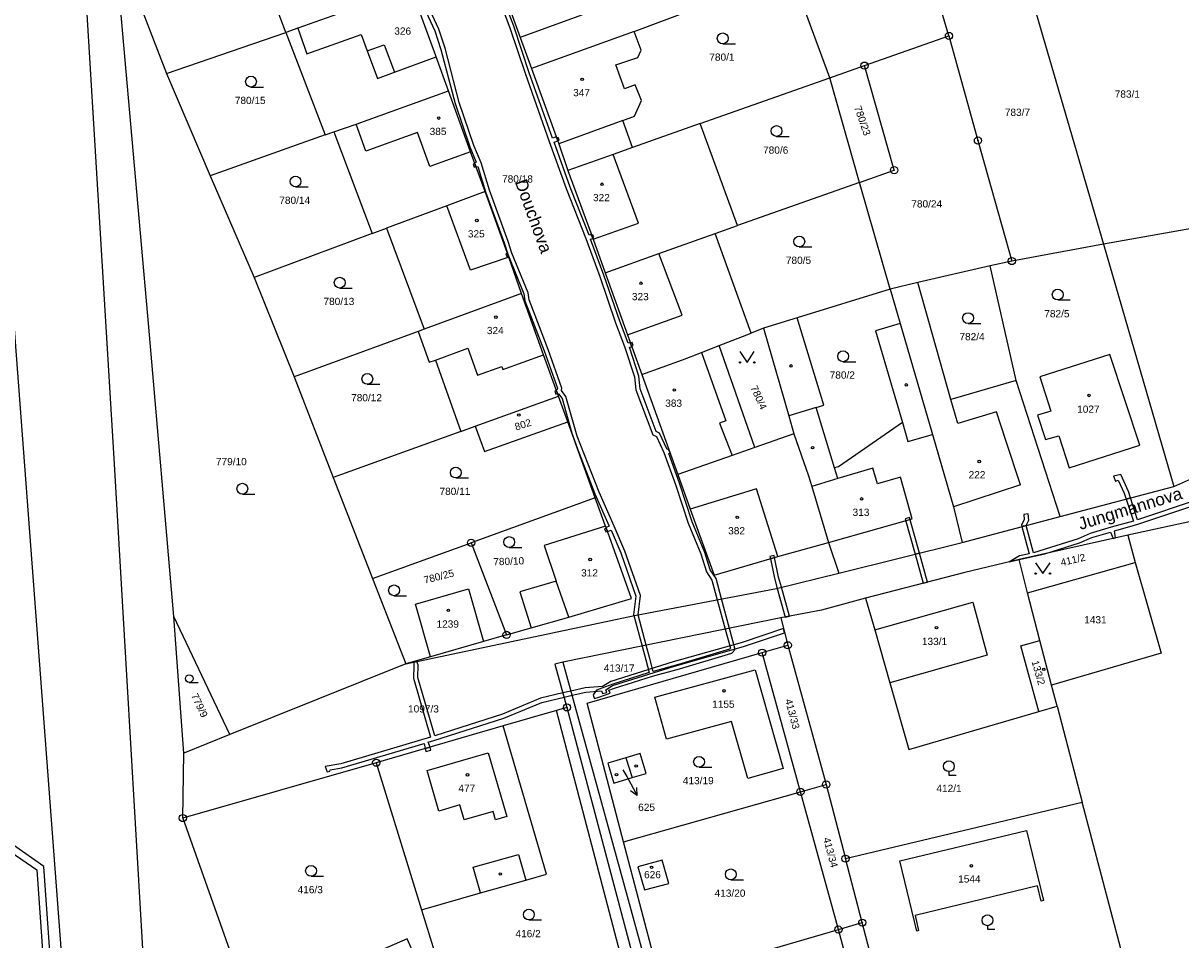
# Model space of a CAD drawing. Header units: metres. Extents: x -747283 to -746243, y -1022515 to -1021544.
# Tile 11 of 43: x -747177 to -747016, y -1021938 to -1021811. Entities that reach past the tile are written whole.
import ezdxf
from ezdxf.enums import TextEntityAlignment as Align

# ---------------------------------------------------------------- set-up
doc = ezdxf.new("R2010")
doc.units = ezdxf.units.M
doc.header["$MEASUREMENT"] = 0
for name, color, linetype in [('1', 251, 'CONTINUOUS'), ('1008', 251, 'CONTINUOUS'), ('1029', 251, 'CONTINUOUS'), ('105', 251, 'CONTINUOUS'), ('18', 251, 'CONTINUOUS'), ('21800', 251, 'CONTINUOUS'), ('21900', 251, 'CONTINUOUS'), ('21999', 251, 'CONTINUOUS'), ('23700', 251, 'CONTINUOUS'), ('304', 251, 'CONTINUOUS'), ('305', 251, 'CONTINUOUS'), ('314', 251, 'CONTINUOUS'), ('402', 251, 'CONTINUOUS'), ('404', 251, 'CONTINUOUS')]:
    doc.layers.add(name, color=color, linetype=linetype)
doc.styles.add('Arial', font='arial.ttf', dxfattribs={"height": 1})
doc.styles.get("Standard").update_dxf_attribs({"font": 'arial.ttf'})

# ---------------------------------------------------------------- blocks, each defined once
blk = doc.blocks.new('4_02$0')
at = {"layer": '404', "linetype": 'Continuous'}
blk.add_circle((-0.01, 0), 0.175, dxfattribs=at)
blk = doc.blocks.new('1029$2')
at = {"layer": '1029', "color": 0, "linetype": 'Continuous'}
for p, q in [((0, 3), (-0.5, 2)), ((0, 0), (0, 3)), ((0, 3), (0.5, 2))]:
    blk.add_line(p, q, dxfattribs=at)
blk = doc.blocks.new('3_04$4')
at = {"layer": '304', "linetype": 'Continuous'}
blk.add_line((0.01, 0), (1.76, 0), dxfattribs=at)
blk.add_circle((0.01, 0.75), 0.75, dxfattribs=at)
blk = doc.blocks.new('3_14$5')
at = {"layer": '314', "linetype": 'Continuous'}
blk.add_lwpolyline([(-1, 1.5), (0, 0), (1, 1.5)], dxfattribs=at)
for centre in [(-1, 0), (1, 0)]:
    blk.add_circle(centre, 0.1, dxfattribs=at)
blk = doc.blocks.new('3_05$8')
at = {"layer": '305', "linetype": 'Continuous'}
for p, q in [((0, 0.5), (0, 0)), ((0, 0), (1, 0))]:
    blk.add_line(p, q, dxfattribs=at)
blk.add_circle((0, 1.25), 0.75, dxfattribs=at)
blk = doc.blocks.new('$18')
at = {"layer": '1', "linetype": 'Continuous'}
for points in [[(11.86, 13.77), (8.65, 22.82), (6.5, 29.27), (4.39, 34.85), (4.36, 35.24), (4.61, 35.35), (4.58, 35.44), (4.46, 35.79), (4.41, 35.92), (4.21, 35.83), (1.41, 43.2), (-0.77, 49.43), (-0.47, 49.51), (-0.52, 49.64), (-0.66, 50.05), (-0.97, 50), (-2.42, 53.59), (-3.94, 58.34), (-3.67, 58.41), (-3.71, 58.52), (-3.83, 58.86), (-3.88, 58.98), (-4.13, 58.91), (-4.94, 61.05), (-6.06, 63.91), (-9.6, 62.89), (-14.56, 61.01), (-15.46, 60.64), (-16.23, 55.1), (-16.57, 54.92), (-16.93, 54.44), (-19.95, 53.29), (-25.36, 51.41), (-32.92, 48.66), (-34.98, 47.97), (-36.29, 47.86), (-37.16, 47.56), (-36.88, 47.12), (-37.12, 47.04), (-37.02, 46.69), (-35.93, 47.04), (-36.02, 47.28), (-34.87, 47.37), (-32.73, 48.1), (-25.16, 50.85), (-19.75, 52.73), (-16.55, 53.94), (-16.23, 54.39), (-16.09, 54.18), (-15.44, 54.4), (-15.16, 54.19), (-14.93, 54.27), (-14.76, 53.79), (-14.18, 52.88), (-13.31, 50.55), (-11.81, 46.61), (-11.22, 44.84), (-8.47, 37.33), (-4.46, 28.65), (-3.6, 26.06), (-1.64, 18.54), (0.41, 12.54), (1.29, 10.42), (1.07, 10.32), (1.1, 10.23), (1.25, 9.83), (1.26, 9.76), (1.5, 9.85), (2.56, 6.33), (5.17, -0.75), (5.61, -2.18), (5.75, -2.55), (7.89, -7.84), (8.04, -8.81), (10.72, -15.73), (12.54, -20.89), (12.49, -21.09), (12.38, -21.17), (12.4, -21.24), (12.54, -21.63), (12.59, -21.75), (12.7, -21.68), (13.19, -22.32), (14.56, -27.15), (15.34, -29.32), (17.75, -35.53), (19.73, -40), (19.29, -40.21), (19.32, -40.3), (19.47, -40.7), (19.5, -40.77), (19.98, -40.55), (21.32, -43.7), (23.43, -49.7), (23.1, -52.29), (23.12, -52.41), (24.27, -56.63), (24.79, -58.53), (25.25, -60.31), (20.21, -61.9), (18.72, -62.47), (17.96, -62.75), (17.48, -63.4), (17.56, -63.59), (17.66, -63.91), (18.3, -63.71), (19.83, -63.16), (19.66, -62.73), (20.43, -62.46), (25.7, -60.8), (29.47, -59.79), (36.69, -57.6), (37.16, -57.11), (36.38, -54.18), (35.27, -50.11), (34.52, -47.27), (33.73, -46.08), (32.98, -43.67), (31.23, -39.4), (29.45, -34.06), (27.98, -29.94), (28.16, -29.89), (27.95, -29.33), (27.75, -29.37), (26.71, -27.11), (26.23, -26.91), (24, -20.98), (23.81, -19.22), (22.52, -15.23), (22.84, -15.15), (22.81, -15.05), (22.66, -14.65), (22.64, -14.58), (22.33, -14.66), (21.18, -11.62), (18.98, -5.21), (17.14, -0.24), (17.44, -0.13), (17.39, -0.01), (17.27, 0.3), (17.23, 0.44), (16.93, 0.32), (14.33, 6.98), (12.07, 13.21), (12.58, 13.39), (12.44, 13.79), (12.38, 13.95), (11.86, 13.77)], [(11.39, 13.29), (13.77, 6.76), (16.48, -0.17), (18.41, -5.41), (20.61, -11.82), (21.86, -15.12), (23.23, -19.34), (23.43, -21.12), (25.77, -27.37), (26.27, -27.57), (27.31, -29.83), (28.89, -34.26), (30.68, -39.6), (32.42, -43.87), (33.19, -46.34), (33.96, -47.51), (34.69, -50.22), (35.8, -54.3), (36.51, -56.93), (36.37, -57.08), (29.31, -59.21), (25.83, -60.14), (25.36, -58.37), (24.86, -56.51), (23.73, -52.3), (24.05, -49.64), (21.88, -43.48), (20.41, -40.03), (18.31, -35.29), (15.29, -27.54), (13.73, -22.04), (13.09, -21.2), (13.16, -20.87), (11.28, -15.53), (8.62, -8.65), (8.48, -7.68), (6.24, -2.2), (5.74, -0.55), (3.12, 6.53), (1.97, 10.36), (0.98, 12.76), (-1.05, 18.72), (-3.02, 26.22), (-3.9, 28.87), (-7.91, 37.55), (-10.66, 45.04), (-11.26, 46.81), (-12.76, 50.77), (-13.64, 53.14), (-14.38, 54.33), (-15.59, 55.37), (-14.9, 60.24), (-9.41, 62.33), (-6.42, 63.19), (-5.5, 60.83), (-4.61, 58.45), (-2.98, 53.39), (-1.43, 49.53), (0.85, 43), (3.75, 35.36), (3.82, 34.71), (5.95, 29.07), (8.1, 22.62), (11.39, 13.29)]]:
    blk.add_lwpolyline(points, close=True, dxfattribs=at)
blk = doc.blocks.new('1_05$21')
at = {"layer": '105', "linetype": 'Continuous'}
for radius in [0.5, 0.0303]:
    blk.add_circle((0, 0), radius, dxfattribs=at)

msp = doc.modelspace()

# ---------------------------------------------------------------- linework, layer by layer
at = {"layer": '1029'}
msp.add_line((-747093.54, -1021914.35), (-747093.02, -1021915.29), dxfattribs=at)
at = {"layer": '21800'}
for p, q in [((-747164.04, -1021871.22), (-747171.92, -1021741.62)), ((-747097.27, -1021809.05), (-747107.8, -1021812.85)), ((-747125.22, -1021817.66), (-747119.44, -1021815.54)), ((-747129.16, -1021828.63), (-747130.52, -1021824.86)), ((-747093.58, -1021824.36), (-747102.44, -1021827.59)), ((-747122.01, -1021826.04), (-747129.16, -1021828.63)), ((-747120.31, -1021830.74), (-747122.01, -1021826.04)), ((-747114.67, -1021828.7), (-747120.31, -1021830.74)), ((-747091.38, -1021838.59), (-747094.9, -1021829.06)), ((-747114.66, -1021845.13), (-747117.97, -1021836.18)), ((-747097.69, -1021840.82), (-747091.38, -1021838.59)), ((-747085.35, -1021851.33), (-747088.56, -1021842.8)), ((-747178.66, -1021843.38), (-747169.12, -1021969.93)), ((-747109.35, -1021843.32), (-747114.66, -1021845.13)), ((-747092.93, -1021854.05), (-747085.35, -1021851.33)), ((-747119.54, -1021857.56), (-747115.06, -1021855.94)), ((-747115.06, -1021855.94), (-747113.69, -1021859.64)), ((-747110.18, -1021858.88), (-747104.55, -1021856.83)), ((-747113.69, -1021859.64), (-747110.32, -1021858.47)), ((-747110.32, -1021858.47), (-747110.18, -1021858.88)), ((-747047.14, -1021866.38), (-747048.09, -1021863.03)), ((-747066.76, -1021864.15), (-747070.57, -1021865.31)), ((-747041.78, -1021864.72), (-747047.14, -1021866.38)), ((-747040.48, -1021868.7), (-747041.78, -1021864.72)), ((-747038.46, -1021874.88), (-747040.48, -1021868.7)), ((-747158.42, -1021967.55), (-747164.04, -1021871.22)), ((-747063.76, -1021874), (-747064.21, -1021872.52)), ((-747058.93, -1021872.53), (-747063.76, -1021874)), ((-747058.29, -1021874.73), (-747058.93, -1021872.53)), ((-747063.76, -1021874), (-747067.39, -1021875.11)), ((-747055.07, -1021873.81), (-747058.29, -1021874.73)), ((-747053.45, -1021879.59), (-747055.07, -1021873.81)), ((-747038.46, -1021874.88), (-747047.73, -1021877.91)), ((-747075.06, -1021875.4), (-747084.23, -1021878.21)), ((-747072.07, -1021884.8), (-747075.06, -1021875.4)), ((-747065.04, -1021882.84), (-747053.45, -1021879.59)), ((-747101.06, -1021893.18), (-747102.81, -1021888.21)), ((-747058.66, -1021894.95), (-747045.05, -1021891.14)), ((-747045.05, -1021891.14), (-747043.09, -1021898.46)), ((-747043.09, -1021898.46), (-747056.57, -1021902.31)), ((-747120.68, -1021914.45), (-747112.23, -1021912)), ((-747112.23, -1021912), (-747109.66, -1021920.83)), ((-747093.14, -1021912.69), (-747092.28, -1021915.43)), ((-747119.05, -1021920.07), (-747120.68, -1021914.45)), ((-747116.17, -1021919.23), (-747119.05, -1021920.07)), ((-747115.57, -1021921.29), (-747116.17, -1021919.23)), ((-747111.55, -1021920.13), (-747115.57, -1021921.29)), ((-747111.22, -1021921.28), (-747111.55, -1021920.13)), ((-747109.66, -1021920.83), (-747111.22, -1021921.28)), ((-747114.29, -1021927.85), (-747108.04, -1021926.08)), ((-747108.04, -1021926.08), (-747107.02, -1021929.63)), ((-747113.27, -1021931.41), (-747114.29, -1021927.85))]:
    msp.add_line(p, q, dxfattribs=at)
for points in [[(-747138.62, -1021811.57), (-747137.34, -1021815.13), (-747129.81, -1021812.43), (-747128.99, -1021814.69)], [(-747128.99, -1021814.69), (-747126.64, -1021813.86), (-747125.22, -1021817.66)], [(-747128.99, -1021814.69), (-747127.58, -1021818.53), (-747125.22, -1021817.66)], [(-747082.65, -1021856.5), (-747079.31, -1021866.01), (-747080.16, -1021866.33), (-747078.39, -1021870.78)], [(-747054.83, -1021866.23), (-747054.06, -1021868.87), (-747050.65, -1021867.88)]]:
    msp.add_lwpolyline(points, dxfattribs=at)
at = {"layer": '21900'}
for p, q in [((-747064.89, -1021818.45), (-747070.27, -1021803.88)), ((-747161, -1021806.98), (-747156.78, -1021817.86)), ((-747037.14, -1021806.54), (-747026.96, -1021841.52)), ((-747091.97, -1021812.02), (-747083.71, -1021808.92)), ((-747048.37, -1021812.65), (-747049.47, -1021809.03)), ((-747156.78, -1021817.86), (-747140.26, -1021812.15)), ((-747140.26, -1021812.15), (-747134.8, -1021826.37)), ((-747091.97, -1021812.02), (-747106.23, -1021817.14)), ((-747060.08, -1021816.76), (-747048.37, -1021812.65)), ((-747064.89, -1021818.45), (-747060.08, -1021816.76)), ((-747156.78, -1021817.86), (-747150.77, -1021832.03)), ((-747082.84, -1021824.8), (-747064.89, -1021818.45)), ((-747060.75, -1021832.94), (-747064.89, -1021818.45)), ((-747082.84, -1021824.8), (-747092.21, -1021828.11)), ((-747077.68, -1021838.91), (-747082.84, -1021824.8)), ((-747134.8, -1021826.37), (-747150.77, -1021832.03)), ((-747134.8, -1021826.37), (-747133.61, -1021825.95)), ((-747133.61, -1021825.95), (-747128.28, -1021840.02)), ((-747150.77, -1021832.03), (-747144.66, -1021846.12)), ((-747060.75, -1021832.94), (-747077.68, -1021838.91)), ((-747056.52, -1021847.73), (-747060.75, -1021832.94)), ((-747002.79, -1021837.23), (-747026.96, -1021841.52)), ((-747128.28, -1021840.02), (-747126.33, -1021839.29)), ((-747126.33, -1021839.29), (-747121.07, -1021853.29)), ((-747080.76, -1021840.01), (-747077.68, -1021838.91)), ((-747128.28, -1021840.02), (-747144.66, -1021846.12)), ((-747075.8, -1021853.82), (-747080.76, -1021840.01)), ((-747026.96, -1021841.52), (-747039.65, -1021843.84)), ((-747026.96, -1021841.52), (-747017.2, -1021875.1)), ((-747042.66, -1021844.53), (-747052.68, -1021846.84)), ((-747039.65, -1021843.84), (-747042.66, -1021844.53)), ((-747039.06, -1021860.42), (-747042.66, -1021844.53)), ((-747144.66, -1021846.12), (-747139.09, -1021859.9)), ((-747056.52, -1021847.73), (-747069.4, -1021851.71)), ((-747052.68, -1021846.84), (-747056.52, -1021847.73)), ((-747056.52, -1021847.73), (-747055.13, -1021852.51)), ((-747107.61, -1021848.35), (-747121.07, -1021853.29)), ((-747069.4, -1021851.71), (-747074.08, -1021853.15)), ((-747121.92, -1021853.59), (-747139.09, -1021859.9)), ((-747121.07, -1021853.29), (-747121.92, -1021853.59)), ((-747080.2, -1021855.54), (-747075.8, -1021853.82)), ((-747074.08, -1021853.15), (-747075.8, -1021853.82)), ((-747075.26, -1021869.68), (-747080.2, -1021855.54)), ((-747119.54, -1021857.56), (-747115.99, -1021867.45)), ((-747139.09, -1021859.9), (-747133.68, -1021873.83)), ((-747090.94, -1021859.57), (-747085.94, -1021873.44)), ((-747032.97, -1021879.24), (-747039.06, -1021860.42)), ((-747114.01, -1021866.73), (-747102.49, -1021862.57)), ((-747101.18, -1021866.14), (-747102.49, -1021862.57)), ((-747017.2, -1021875.1), (-746993.72, -1021864.55)), ((-747115.99, -1021867.45), (-747114.01, -1021866.73)), ((-747097.39, -1021876.66), (-747101.18, -1021866.14)), ((-747115.99, -1021867.45), (-747133.68, -1021873.83)), ((-747069.86, -1021867.77), (-747075.26, -1021869.68)), ((-747133.68, -1021873.83), (-747128.23, -1021887.84)), ((-747032.97, -1021879.24), (-747017.2, -1021875.1)), ((-747097.39, -1021876.66), (-747114.58, -1021882.89)), ((-747095.95, -1021880.59), (-747097.39, -1021876.66)), ((-747046.54, -1021882.84), (-747032.97, -1021879.24)), ((-747013.78, -1021879.73), (-747023.58, -1021881.83)), ((-747128.23, -1021887.84), (-747114.58, -1021882.89)), ((-747114.58, -1021882.89), (-747109.67, -1021895.66)), ((-747065.04, -1021882.84), (-747063.63, -1021887.12)), ((-747063.63, -1021887.12), (-747046.54, -1021882.84)), ((-747023.58, -1021881.83), (-747038.65, -1021885.2)), ((-747023.58, -1021881.83), (-747022.55, -1021885.62)), ((-747037.49, -1021889.85), (-747038.65, -1021885.2)), ((-747037.49, -1021889.85), (-747022.55, -1021885.62)), ((-747128.23, -1021887.84), (-747123.62, -1021899.68)), ((-747122.3, -1021891.39), (-747114.95, -1021889.27)), ((-747114.95, -1021889.27), (-747112.86, -1021896.58)), ((-747035.76, -1021896.45), (-747037.49, -1021889.85)), ((-747120.2, -1021898.7), (-747122.3, -1021891.39)), ((-747154.4, -1021912.04), (-747155.76, -1021893.09)), ((-747071.66, -1021893.31), (-747101.86, -1021899.42)), ((-747071.66, -1021893.31), (-747070.71, -1021897.1)), ((-747109.67, -1021895.66), (-747112.86, -1021896.58)), ((-747109.67, -1021895.66), (-747106.27, -1021894.67)), ((-747112.86, -1021896.58), (-747120.2, -1021898.7)), ((-747074.26, -1021898.12), (-747070.71, -1021897.1)), ((-747070.71, -1021897.1), (-747065.39, -1021916.39)), ((-747034.15, -1021902.61), (-747035.76, -1021896.45)), ((-747120.2, -1021898.7), (-747123.62, -1021899.68)), ((-747068.95, -1021917.4), (-747074.26, -1021898.12)), ((-747123.62, -1021899.68), (-747148.01, -1021909.47)), ((-747033.38, -1021905.53), (-747034.15, -1021902.61)), ((-747101.3, -1021905.7), (-747102.74, -1021906.12)), ((-747035.93, -1021906.27), (-747033.38, -1021905.53)), ((-747033.38, -1021905.53), (-747029.89, -1021918.84)), ((-747102.74, -1021906.12), (-747110.14, -1021908.27)), ((-747092.82, -1021943.89), (-747102.74, -1021906.12)), ((-747110.14, -1021908.27), (-747127.73, -1021913.37)), ((-747148.01, -1021909.47), (-747154.4, -1021912.04)), ((-747154.53, -1021921.04), (-747154.4, -1021912.04)), ((-747127.73, -1021913.37), (-747154.53, -1021921.04)), ((-747127.73, -1021913.37), (-747121.45, -1021933.74)), ((-747068.95, -1021917.4), (-747065.39, -1021916.39)), ((-747065.39, -1021916.39), (-747062.7, -1021926.67)), ((-747093.46, -1021924.35), (-747068.95, -1021917.4)), ((-747063.69, -1021936.5), (-747068.95, -1021917.4)), ((-747062.7, -1021926.67), (-747029.89, -1021918.84)), ((-747024.56, -1021939.19), (-747029.89, -1021918.84)), ((-747154.53, -1021921.04), (-747142.02, -1021956.4)), ((-747088.39, -1021943.65), (-747093.46, -1021924.35)), ((-747060.38, -1021935.54), (-747062.7, -1021926.67)), ((-747121.45, -1021933.74), (-747117.38, -1021946.96)), ((-747063.69, -1021936.5), (-747060.38, -1021935.54)), ((-747057.35, -1021947.17), (-747060.38, -1021935.54)), ((-747088.39, -1021943.65), (-747063.69, -1021936.5)), ((-747058.33, -1021956.08), (-747063.69, -1021936.5))]:
    msp.add_line(p, q, dxfattribs=at)
for points in [[(-747140.26, -1021812.15), (-747144.35, -1021801.22), (-747145.32, -1021798.62)], [(-747155.76, -1021893.09), (-747159.25, -1021853.02), (-747163.88, -1021800.87)], [(-747111.38, -1021802.92), (-747110.88, -1021804.32), (-747107.8, -1021812.85), (-747106.23, -1021817.14)], [(-747122.9, -1021806.02), (-747128.38, -1021807.95), (-747138.62, -1021811.57), (-747140.26, -1021812.15)], [(-747117.72, -1021820.27), (-747119.44, -1021815.54), (-747119.49, -1021815.4), (-747122.9, -1021806.02)], [(-747092.21, -1021828.11), (-747093.58, -1021824.36), (-747091.95, -1021823.77), (-747090.98, -1021821.61), (-747091.83, -1021819.44), (-747093.31, -1021819.98), (-747094.51, -1021816.66), (-747091.5, -1021815.64), (-747091.04, -1021814.62), (-747091.97, -1021812.02)], [(-747048.37, -1021812.65), (-747044.35, -1021827.15), (-747039.65, -1021843.84)], [(-747106.23, -1021817.14), (-747102.44, -1021827.59), (-747101.18, -1021831.28)], [(-747060.75, -1021832.94), (-747055.96, -1021831.25), (-747060.08, -1021816.76)], [(-747133.61, -1021825.95), (-747130.52, -1021824.86), (-747117.72, -1021820.27)], [(-747112.66, -1021834.2), (-747114.67, -1021828.7), (-747117.72, -1021820.27)], [(-747092.21, -1021828.11), (-747094.9, -1021829.06), (-747101.18, -1021831.28)], [(-747101.18, -1021831.28), (-747097.69, -1021840.82), (-747096, -1021845.46)], [(-747112.66, -1021834.2), (-747117.97, -1021836.18), (-747126.33, -1021839.29)], [(-747107.61, -1021848.35), (-747109.35, -1021843.32), (-747112.66, -1021834.2)], [(-747096, -1021845.46), (-747088.56, -1021842.8), (-747080.76, -1021840.01)], [(-747096, -1021845.46), (-747092.93, -1021854.05), (-747090.94, -1021859.57)], [(-747039.06, -1021860.42), (-747048.09, -1021863.03), (-747052.68, -1021846.84)], [(-747102.49, -1021862.57), (-747104.55, -1021856.83), (-747107.61, -1021848.35)], [(-747055.13, -1021852.51), (-747058.55, -1021853.51), (-747054.83, -1021866.23), (-747063.66, -1021872.35), (-747064.21, -1021872.52), (-747066.76, -1021864.15), (-747065.71, -1021863.83), (-747069.4, -1021851.71)], [(-747055.13, -1021852.51), (-747050.65, -1021867.88), (-747047.73, -1021877.91), (-747046.54, -1021882.84)], [(-747121.92, -1021853.59), (-747120.38, -1021857.87), (-747119.54, -1021857.56)], [(-747074.08, -1021853.15), (-747070.57, -1021865.31), (-747069.86, -1021867.77)], [(-747090.94, -1021859.57), (-747085.29, -1021857.54), (-747082.65, -1021856.5), (-747080.2, -1021855.54)], [(-747021.93, -1021869.38), (-747026.07, -1021856.78), (-747035.79, -1021859.91), (-747034.23, -1021864.64), (-747036.1, -1021865.2), (-747035.01, -1021868.59), (-747033.13, -1021868.05), (-747031.69, -1021872.51), (-747021.93, -1021869.38)], [(-747114.01, -1021866.73), (-747112.72, -1021870.25), (-747101.18, -1021866.14)], [(-747069.86, -1021867.77), (-747067.84, -1021873.63), (-747067.39, -1021875.11), (-747065.04, -1021882.84)], [(-747075.26, -1021869.68), (-747078.39, -1021870.78), (-747085.94, -1021873.44)], [(-747085.94, -1021873.44), (-747084.23, -1021878.21), (-747080.92, -1021887.38), (-747072.07, -1021884.8), (-747065.04, -1021882.84)], [(-747095.95, -1021880.59), (-747104.47, -1021883.28), (-747102.81, -1021888.21), (-747107.83, -1021889.69), (-747106.27, -1021894.67)], [(-747106.27, -1021894.67), (-747101.06, -1021893.18), (-747092.35, -1021890.61), (-747095.4, -1021882.08), (-747095.95, -1021880.59)], [(-747038.65, -1021885.2), (-747046.17, -1021887), (-747059.94, -1021890.55)], [(-747022.55, -1021885.62), (-747018.96, -1021898.18), (-747034.15, -1021902.61)], [(-747123.62, -1021899.68), (-747091.93, -1021892.96), (-747072.26, -1021889.23), (-747063.63, -1021887.12)], [(-747059.94, -1021890.55), (-747066.02, -1021892.24), (-747071.66, -1021893.31)], [(-747059.94, -1021890.55), (-747058.66, -1021894.95), (-747056.57, -1021902.31), (-747053.93, -1021911.54), (-747035.93, -1021906.27)], [(-747035.93, -1021906.27), (-747038.42, -1021897.19), (-747035.76, -1021896.45)], [(-747093.46, -1021924.35), (-747098.51, -1021905.13), (-747074.26, -1021898.12)], [(-747101.86, -1021899.42), (-747102.99, -1021899.7), (-747101.3, -1021905.7)], [(-747101.86, -1021899.42), (-747085.94, -1021957.4), (-747072.46, -1022001.63), (-747065.66, -1022020.56)], [(-747078.52, -1021907.65), (-747087.49, -1021910.11), (-747089.11, -1021904.31), (-747075.23, -1021900.49), (-747071.34, -1021914.16), (-747076.26, -1021915.57), (-747078.52, -1021907.65)], [(-747101.3, -1021905.7), (-747087.46, -1021958.03), (-747078.32, -1021989.35), (-747067.84, -1022024.55)], [(-747121.45, -1021933.74), (-747113.27, -1021931.41), (-747107.02, -1021929.63), (-747104.16, -1021928.82), (-747110.14, -1021908.27)], [(-747092.28, -1021915.43), (-747090.34, -1021914.85), (-747091.18, -1021912.1), (-747093.14, -1021912.69), (-747095.63, -1021913.44), (-747094.79, -1021916.19), (-747092.28, -1021915.43)], [(-747052.57, -1021936.62), (-747052.84, -1021936.7), (-747055.17, -1021926.99), (-747037.61, -1021922.77), (-747035.29, -1021932.49), (-747035.58, -1021932.56), (-747036.09, -1021930.45), (-747053.06, -1021934.53), (-747052.57, -1021936.62)], [(-747090.55, -1021931.01), (-747087.17, -1021930.1), (-747088.09, -1021926.87), (-747091.48, -1021927.82), (-747090.55, -1021931.01)], [(-747123.43, -1021937.76), (-747127.04, -1021939.34), (-747124.85, -1021944.33), (-747121.24, -1021942.75), (-747123.43, -1021937.76)]]:
    msp.add_lwpolyline(points, dxfattribs=at)
at = {"layer": '21999'}
msp.add_line((-747148.01, -1021909.47), (-747155.76, -1021893.09), dxfattribs=at)
at = {"layer": '23700'}
for points in [[(-747102.73, -1021826.78), (-747102.59, -1021827.18), (-747102.4, -1021827.06), (-747102.52, -1021826.71), (-747102.73, -1021826.78)], [(-747113.92, -1021830.74), (-747114.07, -1021830.34), (-747114.31, -1021830.43), (-747114.16, -1021830.83), (-747113.92, -1021830.74)], [(-747097.59, -1021840.51), (-747097.7, -1021840.2), (-747097.89, -1021840.27), (-747097.78, -1021840.58), (-747097.59, -1021840.51)], [(-747109.42, -1021843.12), (-747109.56, -1021842.75), (-747109.78, -1021842.83), (-747109.64, -1021843.2), (-747109.42, -1021843.12)], [(-747092.27, -1021855.13), (-747092.51, -1021855.22), (-747092.36, -1021855.62), (-747092.12, -1021855.53), (-747092.27, -1021855.13)], [(-747102.76, -1021861.81), (-747102.99, -1021861.89), (-747102.85, -1021862.28), (-747102.62, -1021862.2), (-747102.76, -1021861.81)], [(-747023.8, -1021876.83), (-747023.22, -1021876.68), (-747023.51, -1021875.78), (-747024.55, -1021873.43), (-747025.57, -1021873.65), (-747025.3, -1021874.36), (-747024.93, -1021874.22), (-747024.07, -1021876), (-747023.8, -1021876.83)], [(-747053.05, -1021884.47), (-747052.47, -1021884.33), (-747053.84, -1021879.39), (-747054.42, -1021879.55), (-747053.05, -1021884.47)], [(-747037.98, -1021878.95), (-747037.93, -1021879.65), (-747038.31, -1021880.46), (-747038.26, -1021880.64), (-747037.68, -1021880.49), (-747037.31, -1021879.77), (-747037.39, -1021878.9), (-747037.98, -1021878.95)], [(-747095.85, -1021880.87), (-747096.09, -1021880.96), (-747095.94, -1021881.36), (-747095.7, -1021881.27), (-747095.85, -1021880.87)], [(-747073.19, -1021884.79), (-747073.12, -1021885.11), (-747072.54, -1021884.94), (-747072.6, -1021884.66), (-747073.19, -1021884.79)], [(-747051.36, -1021888.34), (-747052.47, -1021884.33), (-747053.05, -1021884.47), (-747051.94, -1021888.49), (-747051.36, -1021888.34)], [(-747071.05, -1021893.19), (-747070.46, -1021893.08), (-747071.58, -1021889.06), (-747071.97, -1021887.65), (-747072.54, -1021884.94), (-747073.12, -1021885.11), (-747072.55, -1021887.79), (-747072.16, -1021889.21), (-747071.05, -1021893.19)], [(-747071.14, -1021895.38), (-747071.29, -1021894.79), (-747077.02, -1021896.7), (-747086.57, -1021899.41), (-747095.22, -1021902.13), (-747096.38, -1021902.83), (-747098.78, -1021902.98), (-747100.75, -1021903.45), (-747101.86, -1021903.71), (-747104.98, -1021904.44), (-747110.26, -1021906.66), (-747119.63, -1021909.64), (-747121.99, -1021901.58), (-747121.92, -1021899.81), (-747122.12, -1021899.36), (-747122.52, -1021899.45), (-747122.52, -1021899.85), (-747122.59, -1021901.66), (-747120.2, -1021909.82), (-747132.65, -1021913.51), (-747134.82, -1021913.89), (-747134.53, -1021914.65), (-747134.17, -1021914.56), (-747134.1, -1021914.37), (-747132.51, -1021914.09), (-747121.11, -1021910.71), (-747120.97, -1021911.41), (-747120.27, -1021911.21), (-747120.54, -1021910.54), (-747119.74, -1021910.31), (-747110.06, -1021907.22), (-747104.8, -1021905.02), (-747101.7, -1021904.29), (-747100.6, -1021904.03), (-747098.7, -1021903.58), (-747096.5, -1021903.43), (-747096.38, -1021903.8), (-747095.8, -1021903.62), (-747095.93, -1021903.25), (-747094.98, -1021902.69), (-747086.39, -1021899.99), (-747076.84, -1021897.28), (-747071.14, -1021895.38)], [(-747120.97, -1021911.41), (-747120.85, -1021911.84), (-747120.15, -1021911.64), (-747120.27, -1021911.21), (-747120.97, -1021911.41)], [(-747174.75, -1021928.2), (-747171.03, -1021981.59), (-747161.03, -1022092.35), (-747159.42, -1022099.21), (-747170.03, -1021981.5), (-747173.79, -1021927.74), (-747177.99, -1021924.82), (-747179.21, -1021914.77), (-747179.18, -1021915.12), (-747178.91, -1021918.32), (-747178.63, -1021923.24), (-747178.47, -1021925.7), (-747174.75, -1021928.2)]]:
    msp.add_lwpolyline(points, close=True, dxfattribs=at)
msp.add_lwpolyline([(-747006.27, -1021874.37), (-747022.23, -1021879.7), (-747023.22, -1021876.68), (-747023.8, -1021876.83), (-747022.8, -1021879.88), (-747025.88, -1021880.74), (-747028.78, -1021881.6), (-747030.47, -1021882.33), (-747036.66, -1021884.27), (-747037.68, -1021880.49), (-747038.26, -1021880.64), (-747037.24, -1021884.42), (-747038.58, -1021884.69), (-747039.96, -1021885.51), (-747038.65, -1021885.2), (-747035.07, -1021884.4), (-747030.27, -1021882.89), (-747028.58, -1021882.16), (-747026, -1021881.4), (-747025.61, -1021882.28), (-747025.3, -1021882.21), (-747025.43, -1021881.24), (-747022.33, -1021880.37), (-747006.09, -1021874.95)], dxfattribs=at)

# ---------------------------------------------------------------- block references
at = {"layer": '1029', "rotation": 209}
msp.add_blockref('1029$2', (-747093.02, -1021915.29), dxfattribs=at)
at = {"layer": '105'}
for p in [(-747048.37, -1021812.65), (-747060.08, -1021816.76), (-747044.35, -1021827.15), (-747055.96, -1021831.25), (-747039.65, -1021843.84), (-747074.26, -1021898.12), (-747070.71, -1021897.1), (-747101.3, -1021905.7), (-747127.73, -1021913.37), (-747068.95, -1021917.4), (-747065.39, -1021916.39), (-747154.53, -1021921.04), (-747062.7, -1021926.67), (-747063.69, -1021936.5), (-747060.38, -1021935.54)]:
    msp.add_blockref('1_05$21', p, dxfattribs=at)
at = {"layer": '105', "rotation": 357}
for p in [(-747114.58, -1021882.89), (-747109.67, -1021895.66)]:
    msp.add_blockref('1_05$21', p, dxfattribs=at)
at = {"layer": '23700'}
msp.add_blockref('$18', (-747115.17, -1021840.57), dxfattribs=at)
at = {"layer": '304'}
for p in [(-747079.73, -1021813.73), (-747145.1, -1021819.73), (-747072.27, -1021826.57), (-747138.93, -1021833.57), (-747069.12, -1021841.89), (-747132.81, -1021847.59), (-747033.31, -1021849.24), (-747045.73, -1021852.5), (-747063.05, -1021857.79), (-747128.98, -1021860.93), (-747116.72, -1021873.91), (-747146.3, -1021876.15), (-747109.32, -1021883.54), (-747125.28, -1021890.23), (-747083.01, -1021914), (-747136.78, -1021929.11), (-747078.61, -1021929.6), (-747106.59, -1021935.16)]:
    msp.add_blockref('3_04$4', p, dxfattribs=at)
at = {"layer": '304', "xscale": 0.7, "yscale": 0.7, "zscale": 0.7}
msp.add_blockref('3_04$4', (-747153.65, -1021902.24), dxfattribs=at)
at = {"layer": '305'}
for p in [(-747048.38, -1021915.11), (-747043.03, -1021936.46)]:
    msp.add_blockref('3_05$8', p, dxfattribs=at)
at = {"layer": '314'}
for p in [(-747076.34, -1021857.9), (-747035.36, -1021887.16)]:
    msp.add_blockref('3_14$5', p, dxfattribs=at)
at = {"layer": '402'}
for p in [(-747070.24, -1021858.38), (-747054.27, -1021861.01), (-747067.26, -1021869.7), (-747091.7, -1021913.82), (-747110.53, -1021928.79)]:
    msp.add_blockref('4_02$0', p, dxfattribs=at)
at = {"layer": '404'}
for p in [(-747099.18, -1021818.65), (-747119.07, -1021824.03), (-747096.43, -1021833.2), (-747113.78, -1021838.22), (-747091.04, -1021846.92), (-747111.14, -1021851.62), (-747086.42, -1021861.71), (-747028.95, -1021862.47), (-747107.96, -1021865.19), (-747044.16, -1021871.62), (-747060.46, -1021876.81), (-747077.7, -1021879.37), (-747098.08, -1021885.21), (-747117.73, -1021892.25), (-747050.08, -1021894.65), (-747035.22, -1021900.43), (-747079.53, -1021903.41), (-747115.08, -1021915.06), (-747094.43, -1021915.02), (-747089.57, -1021927.88), (-747045.25, -1021927.67)]:
    msp.add_blockref('4_02$0', p, dxfattribs=at)

# ---------------------------------------------------------------- texts
at = {"layer": '1008'}
for s, rotation, p in [('Douchova', 290, (-747105.91, -1021837.61)), ('Jungmannova', 17, (-747023.27, -1021878.13))]:
    msp.add_text(s, height=1.7, rotation=rotation, dxfattribs=at).set_placement(p, align=Align.MIDDLE_CENTER)
at = {"layer": '18', "style": 'Arial'}
for s, p in [('326', (-747124.07, -1021811.97)), ('780/1', (-747079.83, -1021815.58)), ('347', (-747099.28, -1021820.5)), ('783/1', (-747023.65, -1021820.7)), ('780/15', (-747145.2, -1021821.58)), ('385', (-747119.17, -1021825.88)), ('780/14', (-747139.03, -1021835.42)), ('322', (-747096.53, -1021835.05)), ('325', (-747113.87, -1021840.07)), ('780/5', (-747069.22, -1021843.74)), ('780/13', (-747132.91, -1021849.44)), ('323', (-747091.14, -1021848.77)), ('324', (-747111.24, -1021853.47)), ('782/4', (-747045.17, -1021854.32)), ('780/2', (-747063.15, -1021859.64)), ('780/12', (-747129.08, -1021862.78)), ('383', (-747086.52, -1021863.54)), ('222', (-747044.48, -1021873.46)), ('780/11', (-747116.83, -1021875.76)), ('313', (-747060.56, -1021878.66)), ('382', (-747077.8, -1021881.22)), ('312', (-747098.18, -1021887.06)), ('133/1', (-747050.37, -1021896.56)), ('413/17', (-747094.07, -1021900.25)), ('1097/3', (-747121.19, -1021905.91)), ('1155', (-747079.63, -1021905.26)), ('413/19', (-747083.11, -1021915.85)), ('477', (-747115.18, -1021916.91)), ('625', (-747090.27, -1021919.55)), ('416/3', (-747136.88, -1021930.96)), ('413/20', (-747078.71, -1021931.45))]:
    msp.add_text(s, height=1, dxfattribs=at).set_placement(p, align=Align.MIDDLE_CENTER)
for s, rotation, p in [('780/23', 289, (-747061.11, -1021824.65)), ('780/4', 294, (-747075.46, -1021863.08)), ('780/10', 2, (-747109.35, -1021886.25)), ('411/2', 13, (-747031.01, -1021886.03)), ('780/25', 14, (-747118.86, -1021888.34)), ('413/33', 285, (-747070.84, -1021906.82)), ('413/34', 285, (-747065.55, -1021926.01))]:
    msp.add_text(s, height=1, rotation=rotation, dxfattribs=at).set_placement(p, align=Align.BOTTOM_CENTER)
for s, p in [('783/7', (-747038.88, -1021824.03)), ('780/6', (-747072.38, -1021829.27)), ('780/18', (-747108.16, -1021833.27)), ('780/24', (-747051.45, -1021836.72)), ('782/5', (-747033.41, -1021851.94)), ('1027', (-747029.05, -1021865.17)), ('1239', (-747117.83, -1021894.95)), ('1431', (-747028.07, -1021894.36)), ('412/1', (-747048.36, -1021917.73)), ('1544', (-747045.54, -1021930.28)), ('416/2', (-747106.69, -1021937.86))]:
    msp.add_text(s, height=1, dxfattribs=at).set_placement(p, align=Align.BOTTOM_CENTER)
msp.add_text('802', height=1, rotation=18, dxfattribs=at).set_placement((-747107.4, -1021866.51), align=Align.MIDDLE_CENTER)
for s, p in [('779/10', (-747149.95, -1021872.44)), ('626', (-747090.62, -1021929.68))]:
    msp.add_text(s, height=1, dxfattribs=at).set_placement(p, align=Align.BOTTOM_LEFT)
for s, rotation, p in [('133/2', 286, (-747037.22, -1021899.44)), ('779/9', 295, (-747153.68, -1021904.18))]:
    msp.add_text(s, height=1, rotation=rotation, dxfattribs=at).set_placement(p, align=Align.BOTTOM_LEFT)

doc.saveas('drawing.dxf')
